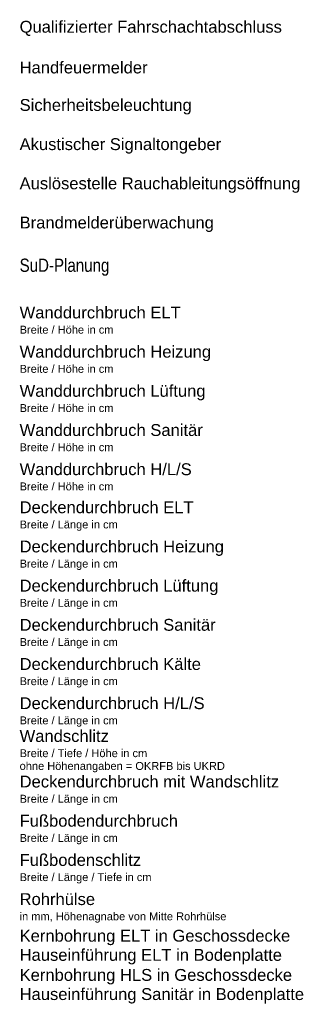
# Model space of a CAD drawing. Header units: metres. Extents: x -167 to 152, y -127 to 99.
# Tile 9 of 225: x 64.74 to 70.38, y -44.96 to -26.12. Entities that reach past the tile are written whole.
import ezdxf

# ---------------------------------------------------------------- set-up
doc = ezdxf.new("R2010")
doc.units = ezdxf.units.M
for name, color, linetype, lineweight in [('_Legende (2D)', 7, 'Continuous', 9), ('AV1-Brandschutzkonzept-Brandschutzkonzept', 7, 'Continuous', 5), ('Keine', 7, 'Continuous', 9)]:
    doc.layers.add(name, color=color, linetype=linetype, lineweight=lineweight)
doc.styles.add('Arial', font='arial.ttf')
doc.styles.add('Arial Narrow', font='ARIALN.TTF')

# ---------------------------------------------------------------- blocks, each defined once
blk = doc.blocks.new('Legende (2D)')
at = {"layer": 'AV1-Brandschutzkonzept-Brandschutzkonzept', "color": 7, "transparency": 33554687, "char_height": 0.226963, "attachment_point": 4, "line_spacing_factor": 0.969122, "style": 'Arial'}
for s, insert in [('Qualifizierter Fahrschachtabschluss', (64.7367, -26.2833)), ('Handfeuermelder', (64.7367, -27.0333)), ('Sicherheitsbeleuchtung', (64.7367, -27.7833)), ('Akustischer Signaltongeber', (64.7367, -28.5333)), ('Auslösestelle Rauchableitungsöffnung', (64.7367, -29.2833)), ('Brandmelderüberwachung', (64.7367, -30.0333))]:
    blk.add_mtext(s, dxfattribs=dict(at, insert=insert))
at = {"layer": 'Keine', "color": 253, "transparency": 33554687, "insert": (64.7367, -30.6905), "char_height": 0.252181, "attachment_point": 1, "line_spacing_factor": 0.966594, "style": 'Arial Narrow'}
blk.add_mtext('SuD-Planung', dxfattribs=at)
at = {"layer": 'Keine', "color": 7, "transparency": 33554687, "char_height": 0.226963, "attachment_point": 4, "line_spacing_factor": 0.969122, "style": 'Arial'}
for s, insert in [('Wanddurchbruch ELT\\P{\\H0.6667x;Breite / Höhe in cm}', (64.7367, -31.8674)), ('Wanddurchbruch Heizung\\P{\\H0.6667x;Breite / Höhe in cm}', (64.7367, -32.6174)), ('Wanddurchbruch Lüftung\\P{\\H0.6667x;Breite / Höhe in cm}', (64.7367, -33.3674)), ('Wanddurchbruch Sanitär\\P{\\H0.6667x;Breite / Höhe in cm}', (64.7367, -34.1174)), ('Wanddurchbruch H/L/S\\P{\\H0.6667x;Breite / Höhe in cm}', (64.7367, -34.8674)), ('Deckendurchbruch ELT\\P{\\H0.6667x;Breite / Länge in cm}', (64.7367, -35.6174)), ('Deckendurchbruch Heizung\\P{\\H0.6667x;Breite / Länge in cm}', (64.7367, -36.3674)), ('Deckendurchbruch Lüftung\\P{\\H0.6667x;Breite / Länge in cm}', (64.7367, -37.1174)), ('Deckendurchbruch Sanitär\\P{\\H0.6667x;Breite / Länge in cm}', (64.7367, -37.8674)), ('Deckendurchbruch Kälte\\P{\\H0.6667x;Breite / Länge in cm}', (64.7367, -38.6174)), ('Deckendurchbruch H/L/S\\P{\\H0.6667x;Breite / Länge in cm}', (64.7367, -39.3674)), ('Wandschlitz\\P{\\H0.6667x;Breite / Tiefe / Höhe in cm\\Pohne Höhenangaben = OKRFB bis UKRD}', (64.7367, -40.1174)), ('Deckendurchbruch mit Wandschlitz\\P{\\H0.6667x;Breite / Länge in cm}', (64.7367, -40.8674)), ('Fußbodendurchbruch\\P{\\H0.6667x;Breite / Länge in cm}', (64.7367, -41.6174)), ('Fußbodenschlitz\\P{\\H0.6667x;Breite / Länge / Tiefe in cm}', (64.7367, -42.3674)), ('Rohrhülse\\P{\\H0.6667x;in mm, Höhenagnabe von Mitte Rohrhülse}', (64.7367, -43.1174)), ('Kernbohrung ELT in Geschossdecke\\PHauseinführung ELT in Bodenplatte', (64.7367, -43.8674)), ('Kernbohrung HLS in Geschossdecke\\PHauseinführung Sanitär in Bodenplatte', (64.7367, -44.6174))]:
    blk.add_mtext(s, dxfattribs=dict(at, insert=insert))

msp = doc.modelspace()

# ---------------------------------------------------------------- block references
at = {"layer": '_Legende (2D)'}
msp.add_blockref('Legende (2D)', (0, 0), dxfattribs=at)

doc.saveas('drawing.dxf')
